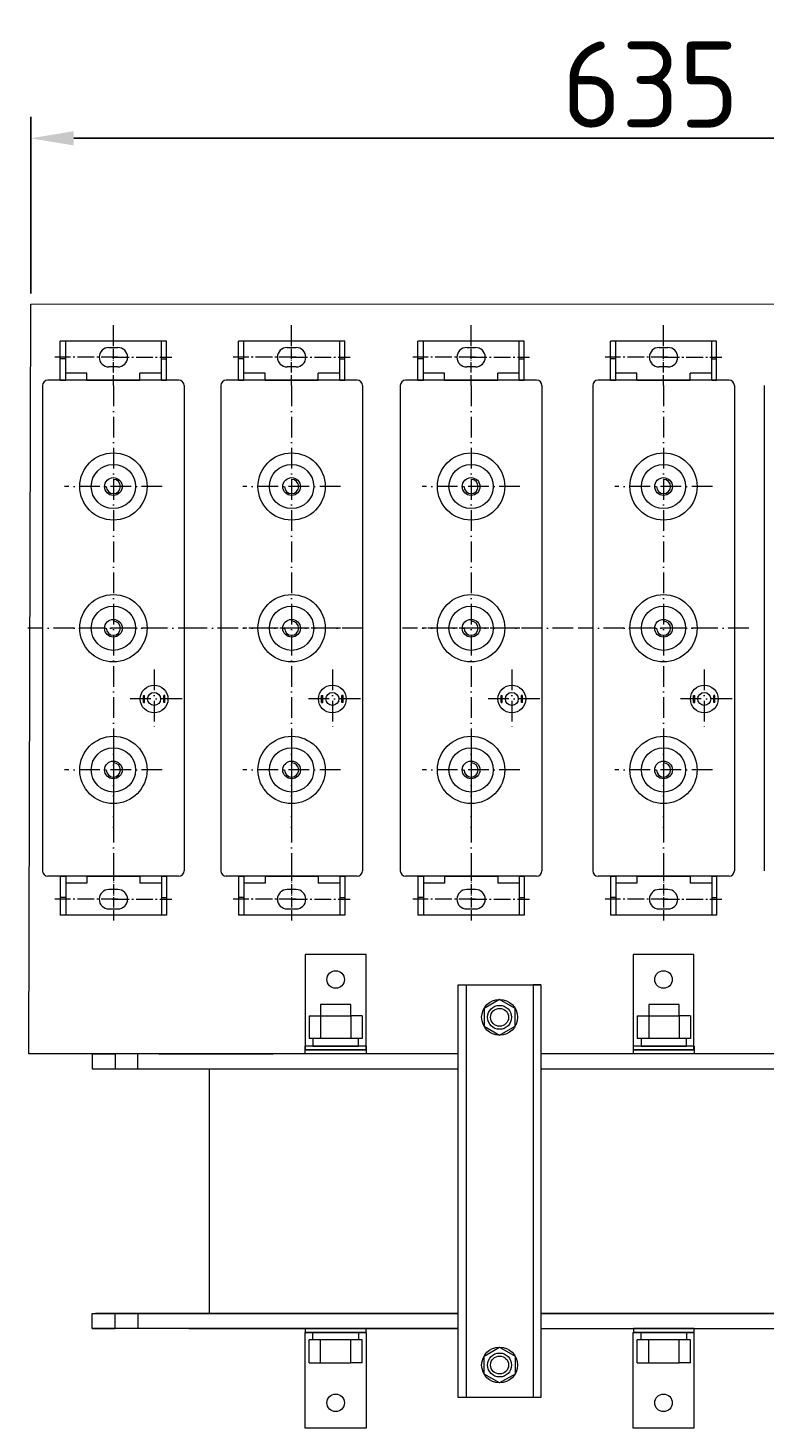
# Model space of a CAD drawing. Header units: millimetres. Extents: x -1301 to 1634, y -488 to 1474.
# Tile 1 of 7: x -1229 to -801, y -488 to 325. Entities that reach past the tile are written whole.
import ezdxf

# ---------------------------------------------------------------- set-up
doc = ezdxf.new("R2010")
doc.units = ezdxf.units.MM
for name, pattern in [('ACAD_ISO10W100', [18, 12, -3, 0, -3]), ('GEN7', [13.75, 9.75, -1.5, 1, -1.5]), ('GEN7A', [7.625, 6, -0.75, 0.125, -0.75])]:
    doc.linetypes.add(name, pattern=pattern)
doc.layers.get('0').update_dxf_attribs({"lineweight": 50})
doc.layers.add('02细实线', color=3, linetype='Continuous', lineweight=15)
doc.layers.add('05细中心线', color=7, linetype='ACAD_ISO10W100', lineweight=15)
doc.layers.add('7', color=4, linetype='GEN7')
doc.layers.add('7A', color=4, linetype='GEN7A')
doc.styles.add('GOST-2.304_Type-B', font='GOST Common.ttf')
doc.dimstyles.new('ISO-25', dxfattribs={"dimtxt": 5, "dimasz": 2.5, "dimexe": 1.25, "dimexo": 0.625, "dimtad": 1, "dimtoh": 1, "dimdec": 0, "dimtxsty": 'GOST-2.304_Type-B', "dimcen": 2.5, "dimadec": 0, "dimazin": 0, "dimtfac": 1, "dimtdec": 0, "dimtmove": 1, "dimatfit": 3, "dimfxl": 1, "dimarcsym": 0})

# ---------------------------------------------------------------- blocks, each defined once
blk = doc.blocks.new('*D222')
at = {"color": 0, "lineweight": -2}
for p, q in [((-1227.2, 170.4), (-1227.2, 272.98)), ((-507.4, 170.44), (-507.4, 272.98)), ((-1202.2, 260.48), (-532.4, 260.48))]:
    blk.add_line(p, q, dxfattribs=at)
at = {"color": 0}
for points in [[(-1202.2, 264.65), (-1202.2, 256.32), (-1227.2, 260.48)], [(-532.4, 264.65), (-532.4, 256.32), (-507.4, 260.48)]]:
    blk.add_solid(points, dxfattribs=at)
at = {"layer": 'Defpoints', "color": 0}
for p in [(-507.4, 260.48), (-1227.2, 164.15), (-507.4, 164.19)]:
    blk.add_point(p, dxfattribs=at)
at = {"color": 0, "lineweight": 0, "insert": (-867.3, 291.73), "char_height": 50, "attachment_point": 5, "style": 'GOST-2.304_Type-B'}
blk.add_mtext('635', dxfattribs=at)

msp = doc.modelspace()

# ---------------------------------------------------------------- linework, layer by layer
at = {"lineweight": 0}
for p, q in [((-1179.23, 145.71), (-1179.23, 151.88)), ((-1075.69, 145.71), (-1075.69, 151.88)), ((-971.44, 145.71), (-971.44, 151.88)), ((-859.67, 145.71), (-859.67, 151.88)), ((-1220.37, 116.91), (-1220.37, -164.93)), ((-1141.17, 119.99), (-1217.29, 119.99)), ((-1138.09, 116.91), (-1138.09, -164.93)), ((-1116.83, 116.91), (-1116.83, -164.93)), ((-1037.63, 119.99), (-1113.75, 119.99)), ((-1034.54, 116.91), (-1034.54, -164.93)), ((-1012.59, 116.91), (-1012.59, -164.93)), ((-933.38, 119.99), (-1009.5, 119.99)), ((-930.3, 116.91), (-930.3, -164.93)), ((-900.82, 116.91), (-900.82, -164.93)), ((-821.61, 119.99), (-897.73, 119.99)), ((-818.53, 116.91), (-818.53, -164.93)), ((-801.3, 116.91), (-801.3, -164.93)), ((-1179.23, -119.75), (-1179.23, -125.92)), ((-1075.69, -119.75), (-1075.69, -125.92)), ((-971.44, -119.75), (-971.44, -125.92)), ((-859.67, -119.75), (-859.67, -125.92)), ((-1141.17, -168.01), (-1217.29, -168.01)), ((-1037.63, -168.01), (-1113.75, -168.01)), ((-933.38, -168.01), (-1009.5, -168.01)), ((-821.61, -168.01), (-897.73, -168.01)), ((-974.35, -231.1), (-974.35, -470.73)), ((-930.84, -231.1), (-935.43, -231.1)), ((-935.43, -231.1), (-935.43, -470.73)), ((-1041.28, -242.45), (-1058.93, -242.45)), ((-1058.93, -242.45), (-1058.93, -249.07)), ((-1041.28, -249.07), (-1041.28, -242.45)), ((-850.64, -242.45), (-868.29, -242.45)), ((-868.29, -242.45), (-868.29, -249.07)), ((-850.64, -249.07), (-850.64, -242.45)), ((-1065.55, -249.07), (-1058.93, -249.07)), ((-1065.55, -249.07), (-1065.55, -249.07)), ((-1065.55, -249.07), (-1065.55, -262.3)), ((-1058.93, -249.07), (-1058.93, -262.3)), ((-1058.93, -249.07), (-1041.28, -249.07)), ((-1034.66, -249.07), (-1041.28, -249.07)), ((-1041.28, -249.07), (-1041.28, -262.3)), ((-1034.66, -249.07), (-1034.66, -262.3)), ((-874.91, -249.07), (-868.29, -249.07)), ((-874.91, -249.07), (-874.91, -249.07)), ((-874.91, -249.07), (-874.91, -262.3)), ((-868.29, -249.07), (-868.29, -262.3)), ((-868.29, -249.07), (-850.64, -249.07)), ((-844.02, -249.07), (-850.64, -249.07)), ((-850.64, -249.07), (-850.64, -262.3)), ((-844.02, -249.07), (-844.02, -262.3)), ((-1067.76, -268.92), (-1067.76, -266.72)), ((-1032.46, -266.72), (-1067.76, -266.72)), ((-1034.66, -262.3), (-1065.55, -262.3)), ((-1032.46, -266.72), (-1032.46, -268.92)), ((-877.12, -268.92), (-877.12, -266.72)), ((-841.81, -266.72), (-877.12, -266.72)), ((-844.02, -262.3), (-874.91, -262.3)), ((-841.81, -266.72), (-841.81, -268.92)), ((-978.94, -271.13), (-1191.5, -271.13)), ((-1191.5, -271.13), (-1178.26, -271.13)), ((-1191.5, -271.13), (-1191.5, -279.95)), ((-1178.26, -271.13), (-1178.26, -279.95)), ((-1165.03, -279.95), (-1165.03, -271.13)), ((-1152.89, -271.13), (-1086.33, -271.13)), ((-1032.46, -268.92), (-1067.76, -268.92)), ((-1067.76, -271.13), (-1067.76, -268.92)), ((-1032.46, -271.13), (-1067.76, -271.13)), ((-1032.46, -268.92), (-1032.46, -271.13)), ((-788.09, -271.13), (-930.84, -271.13)), ((-841.81, -268.92), (-877.12, -268.92)), ((-877.12, -271.13), (-877.12, -268.92)), ((-841.81, -271.13), (-877.12, -271.13)), ((-841.81, -268.92), (-841.81, -271.13)), ((-1191.5, -279.95), (-1123.39, -279.95)), ((-1178.26, -279.95), (-1165.03, -279.95)), ((-1178.26, -279.95), (-1165.03, -279.95)), ((-1191.5, -421.88), (-1135.34, -421.88)), ((-1191.5, -430.71), (-1191.5, -421.88)), ((-978.94, -421.88), (-1189.59, -421.88)), ((-1178.26, -430.71), (-1178.26, -421.88)), ((-1178.26, -421.88), (-1165.03, -421.88)), ((-1178.26, -421.88), (-1165.03, -421.88)), ((-1165.03, -421.88), (-1165.03, -430.71)), ((-1135.34, -421.88), (-978.94, -421.88)), ((-930.84, -421.88), (-788.09, -421.88)), ((-978.94, -430.71), (-1191.5, -430.71)), ((-1191.5, -430.71), (-1178.26, -430.71)), ((-978.94, -430.71), (-1189.59, -430.71)), ((-1135.34, -430.71), (-978.94, -430.71)), ((-1032.46, -430.71), (-1067.76, -430.71)), ((-1067.76, -430.71), (-1067.76, -432.91)), ((-1032.46, -432.91), (-1032.46, -430.71)), ((-930.84, -430.71), (-788.09, -430.71)), ((-841.82, -430.71), (-877.12, -430.71)), ((-877.12, -430.71), (-877.12, -432.91)), ((-841.82, -432.91), (-841.82, -430.71)), ((-1032.46, -432.91), (-1067.76, -432.91)), ((-1065.56, -450.56), (-1065.56, -437.33)), ((-1034.67, -437.33), (-1065.56, -437.33)), ((-1058.94, -450.56), (-1058.94, -437.33)), ((-1041.29, -450.56), (-1041.29, -437.33)), ((-1034.67, -450.56), (-1034.67, -437.33)), ((-841.82, -432.91), (-877.12, -432.91)), ((-874.91, -450.56), (-874.91, -437.33)), ((-844.02, -437.33), (-874.91, -437.33)), ((-868.29, -450.56), (-868.29, -437.33)), ((-850.64, -450.56), (-850.64, -437.33)), ((-844.02, -450.56), (-844.02, -437.33)), ((-1065.56, -450.56), (-1058.94, -450.56)), ((-1065.56, -450.56), (-1065.56, -450.56)), ((-1058.94, -450.56), (-1041.29, -450.56)), ((-1034.67, -450.56), (-1041.29, -450.56)), ((-874.91, -450.56), (-868.29, -450.56)), ((-874.91, -450.56), (-874.91, -450.56)), ((-868.29, -450.56), (-850.64, -450.56)), ((-844.02, -450.56), (-850.64, -450.56))]:
    msp.add_line(p, q, dxfattribs=at)
at = {"color": 0, "lineweight": 0}
for p, q in [((-1210.09, 119.99), (-1210.09, 142.62)), ((-1148.37, 142.62), (-1210.09, 142.62)), ((-1206.91, 119.99), (-1206.91, 142.23)), ((-1181.8, 139.02), (-1176.66, 139.02)), ((-1151.25, 119.99), (-1151.25, 142.62)), ((-1148.37, 119.99), (-1148.37, 142.62)), ((-1106.55, 119.99), (-1106.55, 142.62)), ((-1044.83, 142.62), (-1106.55, 142.62)), ((-1103.37, 119.99), (-1103.37, 142.23)), ((-1078.26, 139.02), (-1073.12, 139.02)), ((-1047.71, 119.99), (-1047.71, 142.62)), ((-1044.83, 119.99), (-1044.83, 142.62)), ((-1002.3, 119.99), (-1002.3, 142.62)), ((-940.58, 142.62), (-1002.3, 142.62)), ((-999.12, 119.99), (-999.12, 142.23)), ((-974.01, 139.02), (-968.87, 139.02)), ((-943.47, 119.99), (-943.47, 142.62)), ((-940.58, 119.99), (-940.58, 142.62)), ((-890.53, 119.99), (-890.53, 142.62)), ((-828.81, 142.62), (-890.53, 142.62)), ((-887.35, 119.99), (-887.35, 142.23)), ((-862.24, 139.02), (-857.1, 139.02)), ((-831.7, 119.99), (-831.7, 142.62)), ((-828.81, 119.99), (-828.81, 142.62)), ((-1206.91, 132.33), (-1210.09, 132.33)), ((-1206.91, 119.99), (-1206.91, 132.33)), ((-1151.25, 119.99), (-1151.25, 132.33)), ((-1151.25, 132.33), (-1148.37, 132.33)), ((-1148.37, 119.99), (-1148.37, 132.85)), ((-1103.37, 132.33), (-1106.55, 132.33)), ((-1103.37, 119.99), (-1103.37, 132.33)), ((-1047.71, 119.99), (-1047.71, 132.33)), ((-1047.71, 132.33), (-1044.83, 132.33)), ((-1044.83, 119.99), (-1044.83, 132.85)), ((-999.12, 132.33), (-1002.3, 132.33)), ((-999.12, 119.99), (-999.12, 132.33)), ((-943.47, 119.99), (-943.47, 132.33)), ((-943.47, 132.33), (-940.58, 132.33)), ((-940.58, 119.99), (-940.58, 132.85)), ((-887.35, 132.33), (-890.53, 132.33)), ((-887.35, 119.99), (-887.35, 132.33)), ((-831.7, 119.99), (-831.7, 132.33)), ((-831.7, 132.33), (-828.81, 132.33)), ((-828.81, 119.99), (-828.81, 132.85)), ((-1194.66, 124.11), (-1206.91, 124.11)), ((-1194.66, 119.99), (-1194.66, 124.11)), ((-1176.66, 127.71), (-1181.8, 127.71)), ((-1163.8, 119.99), (-1163.8, 124.11)), ((-1151.25, 124.11), (-1163.8, 124.11)), ((-1151.25, 119.99), (-1151.25, 124.11)), ((-1091.12, 124.11), (-1103.37, 124.11)), ((-1091.12, 119.99), (-1091.12, 124.11)), ((-1073.12, 127.71), (-1078.26, 127.71)), ((-1060.26, 119.99), (-1060.26, 124.11)), ((-1047.71, 124.11), (-1060.26, 124.11)), ((-1047.71, 119.99), (-1047.71, 124.11)), ((-986.87, 124.11), (-999.12, 124.11)), ((-986.87, 119.99), (-986.87, 124.11)), ((-968.87, 127.71), (-974.01, 127.71)), ((-956.01, 119.99), (-956.01, 124.11)), ((-943.47, 124.11), (-956.01, 124.11)), ((-943.47, 119.99), (-943.47, 124.11)), ((-875.1, 124.11), (-887.35, 124.11)), ((-875.1, 119.99), (-875.1, 124.11)), ((-857.1, 127.71), (-862.24, 127.71)), ((-844.24, 119.99), (-844.24, 124.11)), ((-831.7, 124.11), (-844.24, 124.11)), ((-831.7, 119.99), (-831.7, 124.11)), ((-1210.09, 119.99), (-1206.91, 119.99)), ((-1194.66, 119.99), (-1163.8, 119.99)), ((-1179.23, 119.99), (-1194.66, 119.99)), ((-1151.25, 119.99), (-1148.37, 119.99)), ((-1106.55, 119.99), (-1103.37, 119.99)), ((-1091.12, 119.99), (-1060.26, 119.99)), ((-1075.69, 119.99), (-1091.12, 119.99)), ((-1047.71, 119.99), (-1044.83, 119.99)), ((-1002.3, 119.99), (-999.12, 119.99)), ((-986.87, 119.99), (-956.01, 119.99)), ((-971.44, 119.99), (-986.87, 119.99)), ((-943.47, 119.99), (-940.58, 119.99)), ((-890.53, 119.99), (-887.35, 119.99)), ((-875.1, 119.99), (-844.24, 119.99)), ((-859.67, 119.99), (-875.1, 119.99)), ((-831.7, 119.99), (-828.81, 119.99)), ((-1161.8, -67.14), (-1161.8, -63.04)), ((-1161.8, -63.04), (-1161.11, -63.04)), ((-1161.11, -67.14), (-1161.11, -63.04)), ((-1150.01, -67.14), (-1150.01, -63.04)), ((-1149.33, -63.04), (-1150.01, -63.04)), ((-1149.33, -67.14), (-1149.33, -63.04)), ((-1058.26, -67.14), (-1058.26, -63.04)), ((-1058.26, -63.04), (-1057.57, -63.04)), ((-1057.57, -67.14), (-1057.57, -63.04)), ((-1046.47, -67.14), (-1046.47, -63.04)), ((-1045.79, -63.04), (-1046.47, -63.04)), ((-1045.79, -67.14), (-1045.79, -63.04)), ((-954.01, -67.14), (-954.01, -63.04)), ((-954.01, -63.04), (-953.32, -63.04)), ((-953.32, -67.14), (-953.32, -63.04)), ((-942.23, -67.14), (-942.23, -63.04)), ((-941.54, -63.04), (-942.23, -63.04)), ((-941.54, -67.14), (-941.54, -63.04)), ((-842.24, -67.14), (-842.24, -63.04)), ((-842.24, -63.04), (-841.56, -63.04)), ((-841.56, -67.14), (-841.56, -63.04)), ((-830.46, -67.14), (-830.46, -63.04)), ((-829.77, -63.04), (-830.46, -63.04)), ((-829.77, -67.14), (-829.77, -63.04)), ((-1161.8, -67.14), (-1161.11, -67.14)), ((-1149.33, -67.14), (-1150.01, -67.14)), ((-1058.26, -67.14), (-1057.57, -67.14)), ((-1045.79, -67.14), (-1046.47, -67.14)), ((-954.01, -67.14), (-953.32, -67.14)), ((-941.54, -67.14), (-942.23, -67.14)), ((-842.24, -67.14), (-841.56, -67.14)), ((-829.77, -67.14), (-830.46, -67.14)), ((-1210.09, -168.01), (-1210.09, -190.64)), ((-1210.09, -168.01), (-1206.91, -168.01)), ((-1206.91, -168.01), (-1206.91, -190.25)), ((-1206.91, -168.01), (-1206.91, -180.36)), ((-1194.66, -168.01), (-1163.8, -168.01)), ((-1194.66, -168.01), (-1194.66, -172.13)), ((-1179.23, -168.01), (-1194.66, -168.01)), ((-1163.8, -168.01), (-1163.8, -172.13)), ((-1151.25, -168.01), (-1151.25, -190.64)), ((-1151.25, -168.01), (-1151.25, -180.36)), ((-1151.25, -168.01), (-1151.25, -172.13)), ((-1151.25, -168.01), (-1148.37, -168.01)), ((-1148.37, -168.01), (-1148.37, -190.64)), ((-1148.37, -168.01), (-1148.37, -180.87)), ((-1106.55, -168.01), (-1106.55, -190.64)), ((-1106.55, -168.01), (-1103.37, -168.01)), ((-1103.37, -168.01), (-1103.37, -190.25)), ((-1103.37, -168.01), (-1103.37, -180.36)), ((-1091.12, -168.01), (-1060.26, -168.01)), ((-1091.12, -168.01), (-1091.12, -172.13)), ((-1075.69, -168.01), (-1091.12, -168.01)), ((-1060.26, -168.01), (-1060.26, -172.13)), ((-1047.71, -168.01), (-1047.71, -190.64)), ((-1047.71, -168.01), (-1047.71, -180.36)), ((-1047.71, -168.01), (-1047.71, -172.13)), ((-1047.71, -168.01), (-1044.83, -168.01)), ((-1044.83, -168.01), (-1044.83, -190.64)), ((-1044.83, -168.01), (-1044.83, -180.87)), ((-1002.3, -168.01), (-1002.3, -190.64)), ((-1002.3, -168.01), (-999.12, -168.01)), ((-999.12, -168.01), (-999.12, -190.25)), ((-999.12, -168.01), (-999.12, -180.36)), ((-986.87, -168.01), (-956.01, -168.01)), ((-986.87, -168.01), (-986.87, -172.13)), ((-971.44, -168.01), (-986.87, -168.01)), ((-956.01, -168.01), (-956.01, -172.13)), ((-943.47, -168.01), (-943.47, -190.64)), ((-943.47, -168.01), (-943.47, -180.36)), ((-943.47, -168.01), (-943.47, -172.13)), ((-943.47, -168.01), (-940.58, -168.01)), ((-940.58, -168.01), (-940.58, -190.64)), ((-940.58, -168.01), (-940.58, -180.87)), ((-890.53, -168.01), (-890.53, -190.64)), ((-890.53, -168.01), (-887.35, -168.01)), ((-887.35, -168.01), (-887.35, -190.25)), ((-887.35, -168.01), (-887.35, -180.36)), ((-875.1, -168.01), (-844.24, -168.01)), ((-875.1, -168.01), (-875.1, -172.13)), ((-859.67, -168.01), (-875.1, -168.01)), ((-844.24, -168.01), (-844.24, -172.13)), ((-831.7, -168.01), (-831.7, -190.64)), ((-831.7, -168.01), (-831.7, -180.36)), ((-831.7, -168.01), (-831.7, -172.13)), ((-831.7, -168.01), (-828.81, -168.01)), ((-828.81, -168.01), (-828.81, -190.64)), ((-828.81, -168.01), (-828.81, -180.87)), ((-1194.66, -172.13), (-1206.91, -172.13)), ((-1176.66, -175.73), (-1181.8, -175.73)), ((-1151.25, -172.13), (-1163.8, -172.13)), ((-1091.12, -172.13), (-1103.37, -172.13)), ((-1073.12, -175.73), (-1078.26, -175.73)), ((-1047.71, -172.13), (-1060.26, -172.13)), ((-986.87, -172.13), (-999.12, -172.13)), ((-968.87, -175.73), (-974.01, -175.73)), ((-943.47, -172.13), (-956.01, -172.13)), ((-875.1, -172.13), (-887.35, -172.13)), ((-857.1, -175.73), (-862.24, -175.73)), ((-831.7, -172.13), (-844.24, -172.13)), ((-1206.91, -180.36), (-1210.09, -180.36)), ((-1151.25, -180.36), (-1148.37, -180.36)), ((-1103.37, -180.36), (-1106.55, -180.36)), ((-1047.71, -180.36), (-1044.83, -180.36)), ((-999.12, -180.36), (-1002.3, -180.36)), ((-943.47, -180.36), (-940.58, -180.36)), ((-887.35, -180.36), (-890.53, -180.36)), ((-831.7, -180.36), (-828.81, -180.36)), ((-1148.37, -190.64), (-1210.09, -190.64)), ((-1181.8, -187.04), (-1176.66, -187.04)), ((-1044.83, -190.64), (-1106.55, -190.64)), ((-1078.26, -187.04), (-1073.12, -187.04)), ((-940.58, -190.64), (-1002.3, -190.64)), ((-974.01, -187.04), (-968.87, -187.04)), ((-828.81, -190.64), (-890.53, -190.64)), ((-862.24, -187.04), (-857.1, -187.04))]:
    msp.add_line(p, q, dxfattribs=at)
at = {"lineweight": 0}
for points in [[(-1106.77, -271.15), (-1228.31, -271.15), (-1227.2, 164.15), (-507.4, 164.37), (-508.5, -271.15), (-829.1, -271.15)], [(-788.09, -271.13), (-930.84, -271.13)], [(-978.94, -421.88), (-1123.39, -421.88), (-1123.39, -279.95), (-978.94, -279.95)], [(-930.84, -279.95), (-788.09, -279.95)], [(-788.09, -421.88), (-930.84, -421.88)]]:
    msp.add_lwpolyline(points, dxfattribs=at)
for points in [[(-1067.76, -268.92), (-1032.45, -268.92), (-1032.45, -213.39), (-1067.76, -213.39)], [(-877.33, -268.92), (-842.02, -268.92), (-842.02, -213.39), (-877.33, -213.39)], [(-978.94, -231.1), (-930.84, -231.1), (-930.84, -470.73), (-978.94, -470.73)], [(-954.89, -260.39), (-945.86, -255.18), (-945.86, -244.75), (-954.89, -239.53), (-963.92, -244.75), (-963.92, -255.18)], [(-1063.34, -262.3), (-1063.34, -266.72), (-1036.87, -266.72), (-1036.87, -262.3)], [(-872.7, -262.3), (-872.7, -266.72), (-846.23, -266.72), (-846.23, -262.3)], [(-1067.76, -432.91), (-1032.45, -432.91), (-1032.45, -488.45), (-1067.76, -488.45)], [(-1063.35, -437.33), (-1063.35, -432.91), (-1036.87, -432.91), (-1036.87, -437.33)], [(-877.33, -432.91), (-842.02, -432.91), (-842.02, -488.45), (-877.33, -488.45)], [(-872.71, -437.33), (-872.71, -432.91), (-846.23, -432.91), (-846.23, -437.33)], [(-954.89, -441.45), (-945.86, -446.66), (-945.86, -457.09), (-954.89, -462.3), (-963.92, -457.09), (-963.92, -446.66)]]:
    msp.add_lwpolyline(points, close=True, dxfattribs=at)
for centre, radius in [((-1179.23, 58.28), 19.54), ((-1075.69, 58.28), 19.54), ((-971.44, 58.28), 19.54), ((-859.67, 58.28), 19.54), ((-1179.23, 58.28), 12.86), ((-1075.69, 58.28), 12.86), ((-971.44, 58.28), 12.86), ((-859.67, 58.28), 12.86), ((-1179.23, 58.28), 5.14), ((-1075.69, 58.28), 5.14), ((-971.44, 58.28), 5.14), ((-859.67, 58.28), 5.14), ((-1179.23, -24.01), 19.54), ((-1075.69, -24.01), 19.54), ((-971.44, -24.01), 19.54), ((-859.67, -24.01), 19.54), ((-1179.23, -24.01), 12.86), ((-1075.69, -24.01), 12.86), ((-971.44, -24.01), 12.86), ((-859.67, -24.01), 12.86), ((-1179.23, -24.01), 5.14), ((-1075.69, -24.01), 5.14), ((-971.44, -24.01), 5.14), ((-859.67, -24.01), 5.14), ((-1179.23, -106.3), 19.54), ((-1075.69, -106.3), 19.54), ((-971.44, -106.3), 19.54), ((-859.67, -106.3), 19.54), ((-1179.23, -106.3), 12.86), ((-1075.69, -106.3), 12.86), ((-971.44, -106.3), 12.86), ((-859.67, -106.3), 12.86), ((-1179.23, -106.3), 5.14), ((-1075.69, -106.3), 5.14), ((-971.44, -106.3), 5.14), ((-859.67, -106.3), 5.14), ((-1050.11, -227.99), 5.08), ((-859.67, -227.99), 5.08), ((-954.89, -249.96), 10.43), ((-954.89, -249.96), 6.95), ((-954.89, -249.96), 5.21), ((-954.89, -451.87), 10.43), ((-954.89, -451.87), 6.95), ((-954.89, -451.87), 5.21), ((-1050.11, -473.84), 5.08), ((-859.67, -473.84), 5.08)]:
    msp.add_circle(centre, radius, dxfattribs=at)
at = {"color": 0, "lineweight": 0}
for centre, radius in [((-1155.56, -65.09), 8.04), ((-1155.56, -65.09), 3.76), ((-1052.02, -65.09), 8.04), ((-1052.02, -65.09), 3.76), ((-947.78, -65.09), 8.04), ((-947.78, -65.09), 3.76), ((-836.01, -65.09), 8.04), ((-836.01, -65.09), 3.76)]:
    msp.add_circle(centre, radius, dxfattribs=at)
for centre, start, end in [((-1181.8, 133.36), 90, 270), ((-1176.66, 133.36), 270, 90), ((-1078.26, 133.36), 90, 270), ((-1073.12, 133.36), 270, 90), ((-974.01, 133.36), 90, 270), ((-968.87, 133.36), 270, 90), ((-862.24, 133.36), 90, 270), ((-857.1, 133.36), 270, 90), ((-1181.8, -181.39), 90, 270), ((-1176.66, -181.39), 270, 90), ((-1078.26, -181.39), 90, 270), ((-1073.12, -181.39), 270, 90), ((-974.01, -181.39), 90, 270), ((-968.87, -181.39), 270, 90), ((-862.24, -181.39), 90, 270), ((-857.1, -181.39), 270, 90)]:
    msp.add_arc(centre, 5.66, start, end, dxfattribs=at)
at = {"lineweight": 0}
for centre, start, end in [((-1217.29, 116.91), 90, 180), ((-1141.17, 116.91), 0, 90), ((-1113.75, 116.91), 90, 180), ((-1037.63, 116.91), 0, 90), ((-1009.5, 116.91), 90, 180), ((-933.38, 116.91), 0, 90), ((-897.73, 116.91), 90, 180), ((-821.61, 116.91), 0, 90), ((-1217.29, -164.93), 180, 270), ((-1141.17, -164.93), 270, 0), ((-1113.75, -164.93), 180, 270), ((-1037.63, -164.93), 270, 0), ((-1009.5, -164.93), 180, 270), ((-933.38, -164.93), 270, 0), ((-897.73, -164.93), 180, 270), ((-821.61, -164.93), 270, 0)]:
    msp.add_arc(centre, 3.09, start, end, dxfattribs=at)
at = {"layer": '02细实线', "lineweight": 0}
for centre in [(-1179.23, 58.28), (-1075.69, 58.28), (-971.44, 58.28), (-859.67, 58.28), (-1179.23, -24.01), (-1075.69, -24.01), (-971.44, -24.01), (-859.67, -24.01), (-1179.23, -106.3), (-1075.69, -106.3), (-971.44, -106.3), (-859.67, -106.3)]:
    msp.add_arc(centre, 4.11, 180, 90, dxfattribs=at)
at = {"layer": '05细中心线', "lineweight": 0}
for p, q in [((-1179.23, 116.91), (-1179.23, -164.93)), ((-1075.69, 116.91), (-1075.69, -164.93)), ((-971.44, 116.91), (-971.44, -164.93)), ((-859.67, 116.91), (-859.67, -164.93)), ((-1150.86, 58.28), (-1207.59, 58.28)), ((-1047.32, 58.28), (-1104.05, 58.28)), ((-943.08, 58.28), (-999.81, 58.28)), ((-831.31, 58.28), (-888.04, 58.28)), ((-1129.63, -24.01), (-1228.83, -24.01)), ((-1150.86, -24.01), (-1207.59, -24.01)), ((-1034.3, -24.01), (-1133.5, -24.01)), ((-1047.32, -24.01), (-1104.05, -24.01)), ((-912.15, -24.01), (-1011.35, -24.01)), ((-943.08, -24.01), (-999.81, -24.01)), ((-810.07, -24.01), (-909.27, -24.01)), ((-831.31, -24.01), (-888.04, -24.01)), ((-1155.56, -48.05), (-1155.56, -82.12)), ((-1052.02, -48.05), (-1052.02, -82.12)), ((-947.78, -48.05), (-947.78, -82.12)), ((-836.01, -48.05), (-836.01, -82.12)), ((-1179.23, -88.26), (-1179.23, -144.91)), ((-1075.69, -88.26), (-1075.69, -144.91)), ((-971.44, -88.26), (-971.44, -144.91)), ((-859.67, -88.26), (-859.67, -144.91)), ((-1150.86, -106.3), (-1207.59, -106.3)), ((-1047.32, -106.3), (-1104.05, -106.3)), ((-943.08, -106.3), (-999.81, -106.3)), ((-831.31, -106.3), (-888.04, -106.3))]:
    msp.add_line(p, q, dxfattribs=at)
at = {"layer": '05细中心线', "color": 0, "lineweight": 0}
for p, q in [((-1139.29, -65.09), (-1171.83, -65.09)), ((-1035.75, -65.09), (-1068.29, -65.09)), ((-931.5, -65.09), (-964.05, -65.09)), ((-819.73, -65.09), (-852.28, -65.09))]:
    msp.add_line(p, q, dxfattribs=at)
at = {"layer": '7', "color": 0, "lineweight": 0}
for p, q in [((-1176.66, 133.36), (-1213.17, 133.36)), ((-1179.74, 133.36), (-1145.29, 133.36)), ((-1073.12, 133.36), (-1109.63, 133.36)), ((-1076.2, 133.36), (-1041.74, 133.36)), ((-968.87, 133.36), (-1005.38, 133.36)), ((-971.96, 133.36), (-937.5, 133.36)), ((-857.1, 133.36), (-893.62, 133.36)), ((-860.19, 133.36), (-825.73, 133.36)), ((-1176.66, -181.39), (-1213.17, -181.39)), ((-1179.74, -181.39), (-1145.29, -181.39)), ((-1073.12, -181.39), (-1109.63, -181.39)), ((-1076.2, -181.39), (-1041.74, -181.39)), ((-968.87, -181.39), (-1005.38, -181.39)), ((-971.96, -181.39), (-937.5, -181.39)), ((-857.1, -181.39), (-893.62, -181.39)), ((-860.19, -181.39), (-825.73, -181.39))]:
    msp.add_line(p, q, dxfattribs=at)
at = {"layer": '7A', "color": 0, "lineweight": 0}
for p, q in [((-1179.23, 116.91), (-1179.23, 145.71)), ((-1075.69, 116.91), (-1075.69, 145.71)), ((-971.44, 116.91), (-971.44, 145.71)), ((-859.67, 116.91), (-859.67, 145.71)), ((-1179.23, -164.93), (-1179.23, -193.73)), ((-1075.69, -164.93), (-1075.69, -193.73)), ((-971.44, -164.93), (-971.44, -193.73)), ((-859.67, -164.93), (-859.67, -193.73))]:
    msp.add_line(p, q, dxfattribs=at)

# ---------------------------------------------------------------- dimensions: what is measured, and where the dimension line sits
at = {"lineweight": 0}
dim = msp.add_linear_dim(base=(-507.4, 260.48), p1=(-1227.2, 164.15), p2=(-507.4, 164.19), text='635', dimstyle='ISO-25', dxfattribs=at)
dim.commit()
dim.dimension.update_dxf_attribs({"geometry": '*D222', "text_midpoint": (-867.3, 291.73)})

doc.saveas('drawing.dxf')
